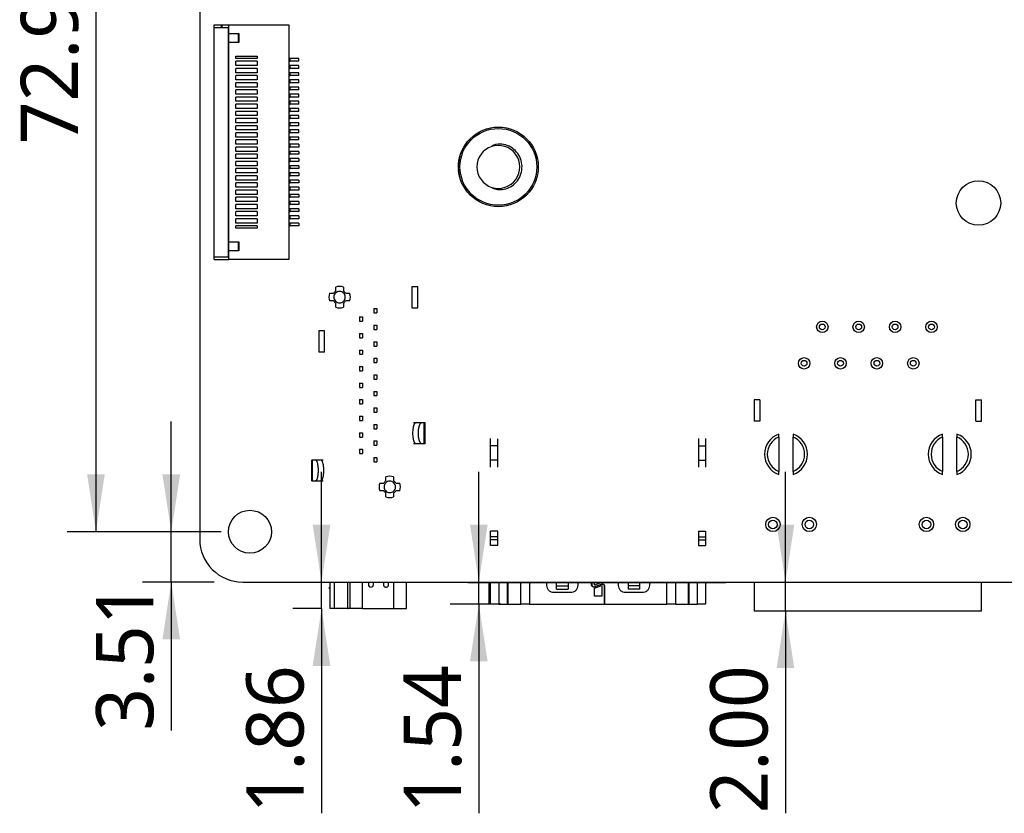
# Model space of a CAD drawing. Header units: millimetres. Extents: x 3 to 207, y 3 to 294.
# Tile 3 of 94: x 70 to 104, y 125 to 153. Entities that reach past the tile are written whole.
import ezdxf

# ---------------------------------------------------------------- set-up
doc = ezdxf.new("R2010")
doc.units = ezdxf.units.MM
doc.layers.add('几何体', color=7, linetype='Continuous')
doc.layers.add('尺寸', color=3, linetype='Continuous')
doc.styles.add('SLDTEXTSTYLE0', font='Microsoft YaHei.ttf')
doc.dimstyles.new('SLDDIMSTYLE1', dxfattribs={"dimtxt": 2, "dimasz": 3.5, "dimexe": 0, "dimexo": 0.0625, "dimgap": 0.5, "dimtad": 1, "dimlfac": 2, "dimrnd": 1e-09, "dimzin": 12, "dimdsep": 46, "dimtxsty": 'SLDTEXTSTYLE0', "dimsah": 1, "dimcen": 0.09, "dimadec": 0, "dimazin": 3, "dimtfac": 1, "dimtmove": 0, "dimatfit": 0, "dimfxl": 0, "dimfrac": 2, "dimtolj": 1, "dimtzin": 12, "dimarcsym": 0})
doc.dimstyles.new('SLDDIMSTYLE2', dxfattribs={"dimtxt": 2, "dimasz": 3.5, "dimexe": 0, "dimexo": 0.0625, "dimgap": 0.5, "dimtad": 1, "dimlfac": 2, "dimrnd": 1e-09, "dimzin": 4, "dimdsep": 46, "dimtxsty": 'SLDTEXTSTYLE0', "dimsah": 1, "dimcen": 0.09, "dimadec": 0, "dimazin": 1, "dimtfac": 1, "dimtmove": 0, "dimatfit": 0, "dimfxl": 0, "dimfrac": 2, "dimtolj": 1, "dimtzin": 12, "dimarcsym": 0})
doc.dimstyles.new('SLDDIMSTYLE3', dxfattribs={"dimtxt": 2, "dimasz": 3.5, "dimexe": 0, "dimexo": 0.0625, "dimgap": 0.5, "dimtad": 1, "dimlfac": 2, "dimrnd": 1e-09, "dimzin": 12, "dimdsep": 46, "dimtxsty": 'SLDTEXTSTYLE0', "dimsah": 1, "dimcen": 0.09, "dimadec": 0, "dimazin": 3, "dimtfac": 1, "dimtofl": 0, "dimtmove": 0, "dimatfit": 3, "dimfxl": 0, "dimfrac": 2, "dimtolj": 1, "dimtzin": 12, "dimarcsym": 0})

# ---------------------------------------------------------------- blocks, each defined once
blk = doc.blocks.new('_D_42')
at = {"layer": '尺寸', "transparency": 16777216}
for p, q in [((77.129, 171.473), (71.755, 171.473)), ((72.755, 171.473), (72.755, 134.981)), ((77.129, 134.981), (71.755, 134.981))]:
    blk.add_line(p, q, dxfattribs=at)
for points in [[(72.755, 171.473), (72.448, 169.473), (73.063, 169.473)], [(72.755, 134.981), (73.063, 136.981), (72.448, 136.981)]]:
    blk.add_solid(points, dxfattribs=at)
at = {"layer": '尺寸', "transparency": 16777216, "insert": (70.131, 148.512), "char_height": 2, "attachment_point": 1, "rotation": 90, "style": 'SLDTEXTSTYLE0'}
blk.add_mtext('72.98', dxfattribs=at)
blk = doc.blocks.new('_D_44')
at = {"layer": '尺寸', "transparency": 16777216}
for p, q in [((75.383, 134.981), (75.383, 138.827)), ((77.129, 134.981), (74.383, 134.981)), ((75.383, 133.227), (75.383, 134.981)), ((76.875, 133.227), (74.383, 133.227)), ((75.383, 133.227), (75.383, 128.04))]:
    blk.add_line(p, q, dxfattribs=at)
for points in [[(75.383, 134.981), (75.691, 136.981), (75.075, 136.981)], [(75.383, 133.227), (75.075, 131.227), (75.691, 131.227)]]:
    blk.add_solid(points, dxfattribs=at)
at = {"layer": '尺寸', "transparency": 16777216, "insert": (72.759, 128.04), "char_height": 2, "attachment_point": 1, "rotation": 90, "style": 'SLDTEXTSTYLE0'}
blk.add_mtext('3.51', dxfattribs=at)
blk = doc.blocks.new('_D_45')
at = {"layer": '尺寸', "transparency": 16777216}
for p, q in [((80.625, 133.227), (80.625, 137.073)), ((80.625, 132.298), (80.625, 133.227)), ((80.622, 132.298), (79.625, 132.298)), ((80.625, 132.298), (80.625, 125.153))]:
    blk.add_line(p, q, dxfattribs=at)
for points in [[(80.625, 133.227), (80.932, 135.227), (80.317, 135.227)], [(80.625, 132.298), (80.317, 130.298), (80.932, 130.298)]]:
    blk.add_solid(points, dxfattribs=at)
at = {"layer": '尺寸', "transparency": 16777216, "insert": (78, 125.153), "char_height": 2, "attachment_point": 1, "rotation": 90, "style": 'SLDTEXTSTYLE0'}
blk.add_mtext('1.86', dxfattribs=at)
blk = doc.blocks.new('_D_46')
at = {"layer": '尺寸', "transparency": 16777216}
for p, q in [((86.113, 133.227), (86.113, 137.073)), ((86.113, 132.457), (86.113, 133.227)), ((86.881, 132.457), (85.113, 132.457)), ((86.113, 132.457), (86.113, 125.153))]:
    blk.add_line(p, q, dxfattribs=at)
for points in [[(86.113, 133.227), (86.42, 135.227), (85.805, 135.227)], [(86.113, 132.457), (85.805, 130.457), (86.42, 130.457)]]:
    blk.add_solid(points, dxfattribs=at)
at = {"layer": '尺寸', "transparency": 16777216, "insert": (83.488, 125.153), "char_height": 2, "attachment_point": 1, "rotation": 90, "style": 'SLDTEXTSTYLE0'}
blk.add_mtext('1.54', dxfattribs=at)
blk = doc.blocks.new('_D_47')
at = {"layer": '尺寸', "transparency": 16777216}
for p, q in [((96.811, 133.227), (96.811, 137.073)), ((96.811, 132.227), (96.811, 133.227)), ((96.811, 132.227), (96.811, 125.153))]:
    blk.add_line(p, q, dxfattribs=at)
for points in [[(96.811, 133.227), (97.118, 135.227), (96.503, 135.227)], [(96.811, 132.227), (96.503, 130.227), (97.118, 130.227)]]:
    blk.add_solid(points, dxfattribs=at)
at = {"layer": '尺寸', "transparency": 16777216, "insert": (94.187, 125.153), "char_height": 2, "attachment_point": 1, "rotation": 90, "style": 'SLDTEXTSTYLE0'}
blk.add_mtext('2.00', dxfattribs=at)

msp = doc.modelspace()

# ---------------------------------------------------------------- linework, layer by layer
at = {"layer": '几何体'}
for p, q in [((76.3753, 171.7271), (76.3753, 134.7271)), ((76.8833, 152.6821), (77.1333, 152.6821)), ((76.8833, 152.5821), (76.8833, 152.6821)), ((76.8833, 152.5821), (77.3845, 152.5821)), ((76.8833, 144.5821), (76.8833, 152.5821)), ((77.1333, 152.5821), (77.1333, 152.6821)), ((77.1433, 152.6821), (77.1433, 152.5821)), ((77.1433, 152.6821), (77.3945, 152.6821)), ((77.3845, 144.5821), (77.3845, 152.5821)), ((77.3945, 152.6821), (79.4833, 152.6821)), ((77.3945, 152.3721), (77.3945, 152.6821)), ((79.4833, 152.6821), (79.4833, 144.4821)), ((77.3945, 152.3721), (77.7414, 152.3721)), ((77.3945, 152.3721), (77.3945, 152.3621)), ((77.7314, 152.3621), (77.3945, 152.3621)), ((77.3945, 152.0726), (77.3945, 152.3621)), ((77.7314, 152.0726), (77.7314, 152.3621)), ((77.7414, 152.3721), (77.7414, 152.0626)), ((77.3945, 152.0726), (77.7314, 152.0726)), ((77.3945, 152.0726), (77.3945, 152.0626)), ((77.7414, 152.0626), (77.3945, 152.0626)), ((77.3945, 145.1015), (77.3945, 152.0626)), ((77.6333, 151.5071), (77.6333, 151.5821)), ((77.6333, 151.5821), (78.3833, 151.5821)), ((78.3833, 151.5071), (77.6333, 151.5071)), ((78.3833, 151.5821), (78.3833, 151.5071)), ((79.5333, 151.5071), (79.4833, 151.5071)), ((79.5333, 151.4071), (79.5333, 151.5071)), ((79.8333, 151.5071), (79.5333, 151.5071)), ((79.8333, 151.4071), (79.8333, 151.5071)), ((77.6333, 151.2571), (77.6333, 151.4071)), ((78.3833, 151.4071), (77.6333, 151.4071)), ((78.3833, 151.2571), (77.6333, 151.2571)), ((77.6333, 151.0071), (77.6333, 151.1571)), ((78.3833, 151.1571), (77.6333, 151.1571)), ((78.3833, 151.4071), (78.3833, 151.2571)), ((78.3833, 151.1571), (78.3833, 151.0071)), ((79.4833, 151.4071), (79.5333, 151.4071)), ((79.5333, 151.2571), (79.4833, 151.2571)), ((79.4833, 151.1571), (79.5333, 151.1571)), ((79.8333, 151.4071), (79.5333, 151.4071)), ((79.5333, 151.1571), (79.5333, 151.2571)), ((79.8333, 151.2571), (79.5333, 151.2571)), ((79.8333, 151.1571), (79.5333, 151.1571)), ((79.8333, 151.1571), (79.8333, 151.2571)), ((78.3833, 151.0071), (77.6333, 151.0071)), ((77.6333, 150.7571), (77.6333, 150.9071)), ((78.3833, 150.9071), (77.6333, 150.9071)), ((78.3833, 150.9071), (78.3833, 150.7571)), ((79.5333, 151.0071), (79.4833, 151.0071)), ((79.4833, 150.9071), (79.5333, 150.9071)), ((79.5333, 150.9071), (79.5333, 151.0071)), ((79.8333, 151.0071), (79.5333, 151.0071)), ((79.8333, 150.9071), (79.5333, 150.9071)), ((79.8333, 150.9071), (79.8333, 151.0071)), ((78.3833, 150.7571), (77.6333, 150.7571)), ((77.6333, 150.5071), (77.6333, 150.6571)), ((78.3833, 150.6571), (77.6333, 150.6571)), ((78.3833, 150.5071), (77.6333, 150.5071)), ((78.3833, 150.6571), (78.3833, 150.5071)), ((79.5333, 150.7571), (79.4833, 150.7571)), ((79.4833, 150.6571), (79.5333, 150.6571)), ((79.5333, 150.5071), (79.4833, 150.5071)), ((79.5333, 150.6571), (79.5333, 150.7571)), ((79.8333, 150.7571), (79.5333, 150.7571)), ((79.8333, 150.6571), (79.5333, 150.6571)), ((79.5333, 150.4071), (79.5333, 150.5071)), ((79.8333, 150.5071), (79.5333, 150.5071)), ((79.8333, 150.6571), (79.8333, 150.7571)), ((79.8333, 150.4071), (79.8333, 150.5071)), ((77.6333, 150.2571), (77.6333, 150.4071)), ((78.3833, 150.4071), (77.6333, 150.4071)), ((78.3833, 150.2571), (77.6333, 150.2571)), ((77.6333, 150.0071), (77.6333, 150.1571)), ((78.3833, 150.1571), (77.6333, 150.1571)), ((78.3833, 150.4071), (78.3833, 150.2571)), ((78.3833, 150.1571), (78.3833, 150.0071)), ((79.4833, 150.4071), (79.5333, 150.4071)), ((79.5333, 150.2571), (79.4833, 150.2571)), ((79.4833, 150.1571), (79.5333, 150.1571)), ((79.8333, 150.4071), (79.5333, 150.4071)), ((79.5333, 150.1571), (79.5333, 150.2571)), ((79.8333, 150.2571), (79.5333, 150.2571)), ((79.8333, 150.1571), (79.5333, 150.1571)), ((79.8333, 150.1571), (79.8333, 150.2571)), ((78.3833, 150.0071), (77.6333, 150.0071)), ((77.6333, 149.7571), (77.6333, 149.9071)), ((78.3833, 149.9071), (77.6333, 149.9071)), ((78.3833, 149.9071), (78.3833, 149.7571)), ((79.5333, 150.0071), (79.4833, 150.0071)), ((79.4833, 149.9071), (79.5333, 149.9071)), ((79.5333, 149.9071), (79.5333, 150.0071)), ((79.8333, 150.0071), (79.5333, 150.0071)), ((79.8333, 149.9071), (79.5333, 149.9071)), ((79.8333, 149.9071), (79.8333, 150.0071)), ((78.3833, 149.7571), (77.6333, 149.7571)), ((77.6333, 149.5071), (77.6333, 149.6571)), ((78.3833, 149.6571), (77.6333, 149.6571)), ((78.3833, 149.5071), (77.6333, 149.5071)), ((78.3833, 149.6571), (78.3833, 149.5071)), ((79.5333, 149.7571), (79.4833, 149.7571)), ((79.4833, 149.6571), (79.5333, 149.6571)), ((79.5333, 149.5071), (79.4833, 149.5071)), ((79.5333, 149.6571), (79.5333, 149.7571)), ((79.8333, 149.7571), (79.5333, 149.7571)), ((79.8333, 149.6571), (79.5333, 149.6571)), ((79.5333, 149.4071), (79.5333, 149.5071)), ((79.8333, 149.5071), (79.5333, 149.5071)), ((79.8333, 149.6571), (79.8333, 149.7571)), ((79.8333, 149.4071), (79.8333, 149.5071)), ((77.6333, 149.2571), (77.6333, 149.4071)), ((78.3833, 149.4071), (77.6333, 149.4071)), ((78.3833, 149.2571), (77.6333, 149.2571)), ((77.6333, 149.0071), (77.6333, 149.1571)), ((78.3833, 149.1571), (77.6333, 149.1571)), ((78.3833, 149.4071), (78.3833, 149.2571)), ((78.3833, 149.1571), (78.3833, 149.0071)), ((79.4833, 149.4071), (79.5333, 149.4071)), ((79.5333, 149.2571), (79.4833, 149.2571)), ((79.4833, 149.1571), (79.5333, 149.1571)), ((79.8333, 149.4071), (79.5333, 149.4071)), ((79.5333, 149.1571), (79.5333, 149.2571)), ((79.8333, 149.2571), (79.5333, 149.2571)), ((79.8333, 149.1571), (79.5333, 149.1571)), ((79.8333, 149.1571), (79.8333, 149.2571)), ((78.3833, 149.0071), (77.6333, 149.0071)), ((77.6333, 148.7571), (77.6333, 148.9071)), ((78.3833, 148.9071), (77.6333, 148.9071)), ((78.3833, 148.7571), (77.6333, 148.7571)), ((78.3833, 148.9071), (78.3833, 148.7571)), ((79.5333, 149.0071), (79.4833, 149.0071)), ((79.4833, 148.9071), (79.5333, 148.9071)), ((79.5333, 148.7571), (79.4833, 148.7571)), ((79.5333, 148.9071), (79.5333, 149.0071)), ((79.8333, 149.0071), (79.5333, 149.0071)), ((79.8333, 148.9071), (79.5333, 148.9071)), ((79.5333, 148.6571), (79.5333, 148.7571)), ((79.8333, 148.7571), (79.5333, 148.7571)), ((79.8333, 148.9071), (79.8333, 149.0071)), ((79.8333, 148.6571), (79.8333, 148.7571)), ((77.6333, 148.5071), (77.6333, 148.6571)), ((78.3833, 148.6571), (77.6333, 148.6571)), ((78.3833, 148.5071), (77.6333, 148.5071)), ((77.6333, 148.2571), (77.6333, 148.4071)), ((78.3833, 148.4071), (77.6333, 148.4071)), ((78.3833, 148.6571), (78.3833, 148.5071)), ((78.3833, 148.4071), (78.3833, 148.2571)), ((79.4833, 148.6571), (79.5333, 148.6571)), ((79.5333, 148.5071), (79.4833, 148.5071)), ((79.4833, 148.4071), (79.5333, 148.4071)), ((79.8333, 148.6571), (79.5333, 148.6571)), ((79.5333, 148.4071), (79.5333, 148.5071)), ((79.8333, 148.5071), (79.5333, 148.5071)), ((79.8333, 148.4071), (79.5333, 148.4071)), ((79.8333, 148.5071), (79.8333, 148.4071)), ((78.3833, 148.2571), (77.6333, 148.2571)), ((77.6333, 148.0071), (77.6333, 148.1571)), ((78.3833, 148.1571), (77.6333, 148.1571)), ((78.3833, 148.1571), (78.3833, 148.0071)), ((79.5333, 148.2571), (79.4833, 148.2571)), ((79.4833, 148.1571), (79.5333, 148.1571)), ((79.5333, 148.1571), (79.5333, 148.2571)), ((79.8333, 148.2571), (79.5333, 148.2571)), ((79.8333, 148.1571), (79.5333, 148.1571)), ((79.8333, 148.2571), (79.8333, 148.1571)), ((85.4442, 148.0469), (85.4393, 148.0481)), ((85.4404, 148.0525), (85.4482, 148.0826)), ((85.4453, 148.0513), (85.4404, 148.0525)), ((85.453, 148.0813), (85.4482, 148.0826)), ((85.4512, 148.0935), (85.4598, 148.1234)), ((85.456, 148.0922), (85.4512, 148.0935)), ((85.4598, 148.1234), (85.4646, 148.1219)), ((78.3833, 148.0071), (77.6333, 148.0071)), ((77.6333, 147.7571), (77.6333, 147.9071)), ((78.3833, 147.9071), (77.6333, 147.9071)), ((78.3833, 147.7571), (77.6333, 147.7571)), ((78.3833, 147.9071), (78.3833, 147.7571)), ((79.5333, 148.0071), (79.4833, 148.0071)), ((79.4833, 147.9071), (79.5333, 147.9071)), ((79.5333, 147.7571), (79.4833, 147.7571)), ((79.5333, 147.9071), (79.5333, 148.0071)), ((79.8333, 148.0071), (79.5333, 148.0071)), ((79.8333, 147.9071), (79.5333, 147.9071)), ((79.5333, 147.6571), (79.5333, 147.7571)), ((79.8333, 147.7571), (79.5333, 147.7571)), ((79.8333, 148.0071), (79.8333, 147.9071)), ((79.8333, 147.7571), (79.8333, 147.6571)), ((85.405, 147.7099), (85.4, 147.7099)), ((85.4001, 147.6993), (85.4, 147.7099)), ((85.4052, 147.7456), (85.4002, 147.7457)), ((85.4052, 147.7432), (85.4002, 147.7433)), ((85.4052, 147.7423), (85.4002, 147.7424)), ((85.4055, 147.7574), (85.4005, 147.7575)), ((85.4017, 147.7875), (85.4027, 147.8068)), ((85.4067, 147.7873), (85.4017, 147.7875)), ((85.4077, 147.8065), (85.4027, 147.8068)), ((85.4082, 147.8134), (85.4032, 147.8137)), ((85.4082, 147.8133), (85.4032, 147.8137)), ((85.4086, 147.8199), (85.4037, 147.8203)), ((85.4039, 147.8231), (85.4076, 147.865)), ((85.4089, 147.8227), (85.4039, 147.8231)), ((85.4047, 147.8336), (85.4074, 147.8627)), ((85.4049, 147.8364), (85.4062, 147.8501)), ((85.4126, 147.8645), (85.4076, 147.865)), ((85.4128, 147.8663), (85.4078, 147.8668)), ((85.4131, 147.8691), (85.4081, 147.8696)), ((85.4095, 147.8822), (85.4125, 147.9053)), ((85.4145, 147.8816), (85.4095, 147.8822)), ((85.4099, 147.8847), (85.41, 147.886)), ((85.41, 147.8862), (85.4102, 147.8875)), ((85.4174, 147.9046), (85.4125, 147.9053)), ((85.4219, 147.935), (85.4169, 147.9358)), ((85.4238, 147.9472), (85.4189, 147.948)), ((85.4196, 147.9524), (85.4252, 147.983)), ((85.4246, 147.9516), (85.4196, 147.9524)), ((85.4221, 147.9662), (85.422, 147.9662)), ((85.4252, 147.983), (85.4274, 147.9941)), ((85.4301, 147.9821), (85.4252, 147.983)), ((85.4274, 147.9941), (85.4338, 148.0245)), ((85.4323, 147.9931), (85.4274, 147.9941)), ((85.4299, 148.006), (85.4298, 148.006)), ((85.4338, 148.0245), (85.4387, 148.0234)), ((85.4414, 148.035), (85.4365, 148.0361)), ((77.6333, 147.5071), (77.6333, 147.6571)), ((78.3833, 147.6571), (77.6333, 147.6571)), ((78.3833, 147.5071), (77.6333, 147.5071)), ((77.6333, 147.2571), (77.6333, 147.4071)), ((78.3833, 147.4071), (77.6333, 147.4071)), ((78.3833, 147.6571), (78.3833, 147.5071)), ((78.3833, 147.4071), (78.3833, 147.2571)), ((79.4833, 147.6571), (79.5333, 147.6571)), ((79.5333, 147.5071), (79.4833, 147.5071)), ((79.4833, 147.4071), (79.5333, 147.4071)), ((79.8333, 147.6571), (79.5333, 147.6571)), ((79.5333, 147.4071), (79.5333, 147.5071)), ((79.8333, 147.5071), (79.5333, 147.5071)), ((79.8333, 147.4071), (79.5333, 147.4071)), ((79.8333, 147.5071), (79.8333, 147.4071)), ((85.4051, 147.6994), (85.4001, 147.6993)), ((85.4077, 147.6328), (85.4027, 147.6325)), ((85.4124, 147.5758), (85.4074, 147.5753)), ((85.416, 147.5448), (85.411, 147.5441)), ((85.4157, 147.5102), (85.4131, 147.528)), ((85.428, 147.467), (85.4231, 147.4661)), ((85.4375, 147.398), (85.4423, 147.3991)), ((85.4436, 147.3732), (85.4375, 147.398)), ((85.4484, 147.3744), (85.4436, 147.3732)), ((85.4469, 147.3603), (85.4436, 147.3732)), ((85.4518, 147.3615), (85.4469, 147.3603)), ((78.3833, 147.2571), (77.6333, 147.2571)), ((77.6333, 147.0071), (77.6333, 147.1571)), ((78.3833, 147.1571), (77.6333, 147.1571)), ((78.3833, 147.1571), (78.3833, 147.0071)), ((79.5333, 147.2571), (79.4833, 147.2571)), ((79.4833, 147.1571), (79.5333, 147.1571)), ((79.5333, 147.1571), (79.5333, 147.2571)), ((79.8333, 147.2571), (79.5333, 147.2571)), ((79.8333, 147.1571), (79.5333, 147.1571)), ((79.8333, 147.2571), (79.8333, 147.1571)), ((85.4704, 147.2977), (85.4656, 147.2962)), ((85.4789, 147.2719), (85.4742, 147.2703)), ((78.3833, 147.0071), (77.6333, 147.0071)), ((77.6333, 146.7571), (77.6333, 146.9071)), ((78.3833, 146.9071), (77.6333, 146.9071)), ((78.3833, 146.7571), (77.6333, 146.7571)), ((78.3833, 146.9071), (78.3833, 146.7571)), ((79.5333, 147.0071), (79.4833, 147.0071)), ((79.4833, 146.9071), (79.5333, 146.9071)), ((79.5333, 146.7571), (79.4833, 146.7571)), ((79.5333, 146.9071), (79.5333, 147.0071)), ((79.8333, 147.0071), (79.5333, 147.0071)), ((79.8333, 146.9071), (79.5333, 146.9071)), ((79.5333, 146.6571), (79.5333, 146.7571)), ((79.8333, 146.7571), (79.5333, 146.7571)), ((79.8333, 147.0071), (79.8333, 146.9071)), ((79.8333, 146.7571), (79.8333, 146.6571)), ((77.6333, 146.5071), (77.6333, 146.6571)), ((78.3833, 146.6571), (77.6333, 146.6571)), ((78.3833, 146.5071), (77.6333, 146.5071)), ((77.6333, 146.2571), (77.6333, 146.4071)), ((78.3833, 146.4071), (77.6333, 146.4071)), ((78.3833, 146.6571), (78.3833, 146.5071)), ((78.3833, 146.4071), (78.3833, 146.2571)), ((79.4833, 146.6571), (79.5333, 146.6571)), ((79.5333, 146.5071), (79.4833, 146.5071)), ((79.4833, 146.4071), (79.5333, 146.4071)), ((79.8333, 146.6571), (79.5333, 146.6571)), ((79.5333, 146.4071), (79.5333, 146.5071)), ((79.8333, 146.5071), (79.5333, 146.5071)), ((79.8333, 146.4071), (79.5333, 146.4071)), ((79.8333, 146.5071), (79.8333, 146.4071)), ((78.3833, 146.2571), (77.6333, 146.2571)), ((77.6333, 146.0071), (77.6333, 146.1571)), ((78.3833, 146.1571), (77.6333, 146.1571)), ((78.3833, 146.0071), (77.6333, 146.0071)), ((78.3833, 146.1571), (78.3833, 146.0071)), ((79.5333, 146.2571), (79.4833, 146.2571)), ((79.4833, 146.1571), (79.5333, 146.1571)), ((79.5333, 146.0071), (79.4833, 146.0071)), ((79.5333, 146.1571), (79.5333, 146.2571)), ((79.8333, 146.2571), (79.5333, 146.2571)), ((79.8333, 146.1571), (79.5333, 146.1571)), ((79.5333, 145.9071), (79.5333, 146.0071)), ((79.8333, 146.0071), (79.5333, 146.0071)), ((79.8333, 146.2571), (79.8333, 146.1571)), ((79.8333, 146.0071), (79.8333, 145.9071)), ((77.6333, 145.7571), (77.6333, 145.9071)), ((78.3833, 145.9071), (77.6333, 145.9071)), ((78.3833, 145.7571), (77.6333, 145.7571)), ((77.6333, 145.5821), (77.6333, 145.6571)), ((78.3833, 145.6571), (77.6333, 145.6571)), ((78.3833, 145.9071), (78.3833, 145.7571)), ((78.3833, 145.6571), (78.3833, 145.5821)), ((79.4833, 145.9071), (79.5333, 145.9071)), ((79.5333, 145.7571), (79.4833, 145.7571)), ((79.4833, 145.6571), (79.5333, 145.6571)), ((79.8333, 145.9071), (79.5333, 145.9071)), ((79.5333, 145.6571), (79.5333, 145.7571)), ((79.8333, 145.7571), (79.5333, 145.7571)), ((79.8333, 145.6571), (79.5333, 145.6571)), ((79.8333, 145.7571), (79.8333, 145.6571)), ((78.3833, 145.5821), (77.6333, 145.5821)), ((77.3945, 145.1015), (77.7414, 145.1015)), ((77.3945, 145.1015), (77.3945, 145.0915)), ((77.7314, 145.0915), (77.3945, 145.0915)), ((77.3945, 144.8021), (77.3945, 145.0915)), ((77.7314, 144.8021), (77.7314, 145.0915)), ((77.7414, 145.1015), (77.7414, 144.7921)), ((77.3845, 144.6821), (77.3945, 144.6821)), ((77.3945, 144.8021), (77.7314, 144.8021)), ((77.3945, 144.8021), (77.3945, 144.7921)), ((77.7414, 144.7921), (77.3945, 144.7921)), ((77.3945, 144.4821), (77.3945, 144.7921)), ((76.8833, 144.5821), (77.3845, 144.5821)), ((76.8833, 144.4821), (76.8833, 144.5821)), ((76.8833, 144.4821), (77.3945, 144.4821)), ((79.4833, 144.4821), (77.3945, 144.4821)), ((80.9058, 143.3077), (81.0452, 143.3077)), ((81.1207, 143.3831), (81.1207, 143.5226)), ((81.3907, 143.5226), (81.3907, 143.3831)), ((81.4661, 143.3077), (81.6055, 143.3077)), ((83.7807, 143.5477), (83.9807, 143.5477)), ((83.7807, 143.5477), (83.7807, 142.7977)), ((83.9807, 142.7977), (83.9807, 143.5477)), ((81.0452, 143.0377), (80.9058, 143.0377)), ((81.1207, 142.8229), (81.1207, 142.9623)), ((81.3907, 142.9623), (81.3907, 142.8229)), ((81.6055, 143.0377), (81.4661, 143.0377)), ((82.4557, 142.77), (82.4557, 142.62)), ((82.4557, 142.77), (82.5557, 142.77)), ((82.4557, 142.62), (82.5557, 142.62)), ((82.5557, 142.77), (82.5557, 142.62)), ((83.7807, 142.7977), (83.9807, 142.7977)), ((81.9557, 142.4812), (82.0557, 142.4812)), ((81.9557, 142.4812), (81.9557, 142.3312)), ((81.9557, 142.3312), (82.0557, 142.3312)), ((82.0557, 142.4812), (82.0557, 142.3312)), ((80.7307, 141.9977), (80.5307, 141.9977)), ((80.5307, 141.9977), (80.5307, 141.2477)), ((80.7307, 141.2477), (80.7307, 141.9977)), ((81.9557, 141.9037), (82.0557, 141.9037)), ((81.9557, 141.9037), (81.9557, 141.7537)), ((82.0557, 141.9037), (82.0557, 141.7537)), ((82.4557, 142.1925), (82.5557, 142.1925)), ((82.4557, 142.1925), (82.4557, 142.0425)), ((82.4557, 142.0425), (82.5557, 142.0425)), ((82.5557, 142.1925), (82.5557, 142.0425)), ((81.9557, 141.7537), (82.0557, 141.7537)), ((82.4557, 141.615), (82.5557, 141.615)), ((82.4557, 141.615), (82.4557, 141.465)), ((82.5557, 141.615), (82.5557, 141.465)), ((80.7307, 141.2477), (80.5307, 141.2477)), ((81.9557, 141.3262), (81.9557, 141.1762)), ((81.9557, 141.3262), (82.0557, 141.3262)), ((82.0557, 141.3262), (82.0557, 141.1762)), ((82.4557, 141.465), (82.5557, 141.465)), ((81.9557, 141.1762), (82.0557, 141.1762)), ((82.4557, 141.0375), (82.5557, 141.0375)), ((82.4557, 141.0375), (82.4557, 140.8875)), ((82.4557, 140.8875), (82.5557, 140.8875)), ((82.5557, 141.0375), (82.5557, 140.8875)), ((81.9557, 140.7487), (82.0557, 140.7487)), ((81.9557, 140.7487), (81.9557, 140.5987)), ((81.9557, 140.5987), (82.0557, 140.5987)), ((82.0557, 140.7487), (82.0557, 140.5987)), ((81.9557, 140.1712), (82.0557, 140.1712)), ((81.9557, 140.1712), (81.9557, 140.0212)), ((82.0557, 140.1712), (82.0557, 140.0212)), ((82.4557, 140.46), (82.5557, 140.46)), ((82.4557, 140.46), (82.4557, 140.31)), ((82.4557, 140.31), (82.5557, 140.31)), ((82.5557, 140.46), (82.5557, 140.31)), ((81.9557, 140.0212), (82.0557, 140.0212)), ((82.4557, 139.8825), (82.5557, 139.8825)), ((82.4557, 139.8825), (82.4557, 139.7325)), ((82.5557, 139.8825), (82.5557, 139.7325)), ((81.9557, 139.5937), (81.9557, 139.4437)), ((81.9557, 139.5937), (82.0557, 139.5937)), ((82.0557, 139.5937), (82.0557, 139.4437)), ((82.4557, 139.7325), (82.5557, 139.7325)), ((95.9152, 139.5871), (95.7152, 139.5871)), ((95.7152, 139.5871), (95.7152, 138.8371)), ((95.9152, 139.5871), (95.9152, 138.8371)), ((103.4552, 139.5871), (103.6552, 139.5871)), ((103.4552, 138.8371), (103.4552, 139.5871)), ((103.6552, 138.8371), (103.6552, 139.5871)), ((81.9557, 139.4437), (82.0557, 139.4437)), ((82.4557, 139.305), (82.5557, 139.305)), ((82.4557, 139.305), (82.4557, 139.155)), ((82.4557, 139.155), (82.5557, 139.155)), ((82.5557, 139.305), (82.5557, 139.155)), ((81.9557, 139.0162), (82.0557, 139.0162)), ((81.9557, 139.0162), (81.9557, 138.8662)), ((81.9557, 138.8662), (82.0557, 138.8662)), ((82.0557, 139.0162), (82.0557, 138.8662)), ((83.831, 138.7977), (83.9266, 138.7977)), ((83.9266, 138.7977), (84.1175, 138.7977)), ((84.1175, 138.7977), (84.2075, 138.7977)), ((84.2075, 138.0477), (84.2075, 138.7977)), ((84.2075, 138.7977), (84.2257, 138.7977)), ((84.2257, 138.7977), (84.2257, 138.0477)), ((95.9152, 138.8371), (95.7152, 138.8371)), ((103.4552, 138.8371), (103.6552, 138.8371)), ((81.9557, 138.4387), (82.0557, 138.4387)), ((81.9557, 138.4387), (81.9557, 138.2887)), ((82.0557, 138.4387), (82.0557, 138.2887)), ((82.4557, 138.7275), (82.5557, 138.7275)), ((82.4557, 138.7275), (82.4557, 138.5775)), ((82.4557, 138.5775), (82.5557, 138.5775)), ((82.5557, 138.7275), (82.5557, 138.5775)), ((81.9557, 138.2887), (82.0557, 138.2887)), ((82.4557, 138.15), (82.5557, 138.15)), ((82.4557, 138.15), (82.4557, 138)), ((82.5557, 138.15), (82.5557, 138)), ((86.7753, 137.9821), (86.7753, 138.2303)), ((96.5777, 138.2871), (96.5777, 138.3942)), ((96.5777, 138.2871), (96.5777, 137.0871)), ((97.0777, 138.3942), (97.0777, 138.2871)), ((97.0777, 137.0871), (97.0777, 138.2871)), ((102.2927, 138.2871), (102.2927, 138.3942)), ((102.2927, 138.2871), (102.2927, 137.0871)), ((102.7927, 138.3942), (102.7927, 138.2871)), ((102.7927, 137.0871), (102.7927, 138.2871)), ((81.9557, 137.8612), (81.9557, 137.7112)), ((81.9557, 137.8612), (82.0557, 137.8612)), ((82.0557, 137.8612), (82.0557, 137.7112)), ((82.4557, 138), (82.5557, 138)), ((83.9266, 138.0477), (83.831, 138.0477)), ((84.1175, 138.0477), (83.9266, 138.0477)), ((84.2075, 138.0477), (84.1175, 138.0477)), ((84.2257, 138.0477), (84.2075, 138.0477)), ((86.7753, 137.9821), (86.5253, 137.9821)), ((86.5253, 137.4821), (86.5253, 137.9821)), ((86.7753, 137.4821), (86.7753, 137.9821)), ((93.7753, 137.9821), (94.0253, 137.9821)), ((93.7753, 137.9821), (93.7753, 137.4821)), ((94.0253, 137.9821), (94.0253, 137.4821)), ((80.2857, 136.7477), (80.2857, 137.4977)), ((80.3039, 137.4977), (80.3039, 136.7477)), ((80.3039, 137.4977), (80.3938, 137.4977)), ((80.3938, 137.4977), (80.5847, 137.4977)), ((81.9557, 137.7112), (82.0557, 137.7112)), ((82.4557, 137.5725), (82.4557, 137.4225)), ((82.4557, 137.5725), (82.5557, 137.5725)), ((82.4557, 137.4225), (82.5557, 137.4225)), ((82.5557, 137.5725), (82.5557, 137.4225)), ((86.7753, 137.4821), (86.5253, 137.4821)), ((86.7753, 137.2339), (86.7753, 137.4821)), ((93.7753, 137.4821), (94.0253, 137.4821)), ((96.5777, 136.98), (96.5777, 137.0871)), ((97.0777, 137.0871), (97.0777, 136.98)), ((102.2927, 136.98), (102.2927, 137.0871)), ((102.7927, 137.0871), (102.7927, 136.98)), ((80.3938, 136.7477), (80.3039, 136.7477)), ((80.5847, 136.7477), (80.3938, 136.7477)), ((82.8707, 136.7581), (82.8707, 136.8976)), ((83.1407, 136.8976), (83.1407, 136.7581)), ((82.6558, 136.6827), (82.7952, 136.6827)), ((82.7952, 136.4127), (82.6558, 136.4127)), ((83.2161, 136.6827), (83.3555, 136.6827)), ((83.3555, 136.4127), (83.2161, 136.4127)), ((82.8707, 136.1979), (82.8707, 136.3373)), ((83.1407, 136.3373), (83.1407, 136.1979)), ((86.7753, 135.0021), (86.5253, 135.0021)), ((86.7753, 134.8021), (86.7753, 135.0021)), ((93.7753, 135.0021), (94.0253, 135.0021)), ((86.7753, 134.8021), (86.5253, 134.8021)), ((86.5253, 134.7021), (86.5253, 134.8021)), ((86.7753, 134.7021), (86.5253, 134.7021)), ((86.7753, 134.7021), (86.7753, 134.8021)), ((86.7753, 134.5021), (86.7753, 134.7021)), ((93.7753, 134.8021), (94.0253, 134.8021)), ((93.7753, 134.8021), (93.7753, 134.7021)), ((93.7753, 134.7021), (94.0253, 134.7021)), ((94.0253, 134.8021), (94.0253, 134.7021)), ((86.7753, 134.5021), (86.5253, 134.5021)), ((93.7753, 134.5021), (94.0253, 134.5021)), ((77.8753, 133.2271), (137.3753, 133.2271)), ((80.8901, 133.0097), (80.9182, 133.0538)), ((80.9182, 132.9918), (80.8901, 133.0097)), ((80.9182, 133.2271), (80.9182, 132.2977)), ((81.0641, 133.2271), (81.0641, 132.2977)), ((81.5337, 133.2271), (81.5337, 132.2977)), ((81.5476, 132.2977), (81.5476, 133.2271)), ((81.6223, 132.2977), (81.6223, 133.2271)), ((82.0514, 132.2977), (82.0514, 133.2271)), ((82.2607, 133.2271), (82.2607, 133.1352)), ((82.4357, 133.1352), (82.4357, 133.2271)), ((82.7857, 133.2271), (82.7857, 133.1352)), ((82.9607, 133.1352), (82.9607, 133.2271)), ((83.1432, 132.2977), (83.1432, 133.2271)), ((83.5932, 132.2977), (83.5932, 133.2271)), ((85.7253, 133.2271), (85.7253, 133.2071)), ((85.7253, 133.2071), (94.7253, 133.2071)), ((86.4753, 132.4571), (86.4753, 133.2071)), ((86.5253, 132.4571), (86.5253, 133.2071)), ((86.8076, 133.2071), (86.8076, 132.4571)), ((87.115, 132.4571), (87.115, 133.2071)), ((87.1264, 133.2071), (87.1264, 132.4571)), ((87.5803, 132.4571), (87.5803, 133.2071)), ((87.8806, 133.2071), (87.8806, 132.4571)), ((88.4878, 133.1071), (88.4878, 133.2071)), ((88.8253, 133.0952), (88.8253, 133.2071)), ((88.8253, 133.0952), (89.2253, 133.0952)), ((88.8253, 132.9821), (88.8253, 133.0952)), ((88.8253, 132.9821), (89.2253, 132.9821)), ((89.2253, 133.2071), (89.2253, 133.0952)), ((89.2253, 133.0952), (89.2253, 132.9821)), ((89.5628, 133.2071), (89.5628, 133.1071)), ((90.0453, 133.1321), (90.0453, 133.2071)), ((90.0503, 133.2071), (90.0503, 133.1321)), ((90.3895, 133.2071), (90.1503, 133.1196)), ((90.1503, 133.1196), (90.1503, 133.2071)), ((90.1503, 133.0156), (90.4003, 133.1071)), ((90.1503, 132.7321), (90.1503, 133.0156)), ((90.151, 133.0616), (90.3995, 133.1525)), ((90.4012, 133.1478), (90.1527, 133.0569)), ((90.3995, 133.1525), (90.4253, 133.1571)), ((90.4003, 133.1071), (90.4003, 132.7321)), ((90.4253, 133.1521), (90.4012, 133.1478)), ((90.4953, 132.4571), (90.4953, 133.0821)), ((90.5003, 133.0821), (90.5003, 132.4571)), ((90.9878, 133.1071), (90.9878, 133.2071)), ((91.3253, 133.2071), (91.3253, 133.0952)), ((91.7253, 133.0952), (91.3253, 133.0952)), ((91.3253, 133.0952), (91.3253, 132.9821)), ((91.7253, 132.9821), (91.3253, 132.9821)), ((91.7253, 133.0952), (91.7253, 133.2071)), ((91.7253, 132.9821), (91.7253, 133.0952)), ((92.0628, 133.2071), (92.0628, 133.1071)), ((92.6699, 132.4571), (92.6699, 133.2071)), ((92.9702, 133.2071), (92.9702, 132.4571)), ((93.4241, 132.4571), (93.4241, 133.2071)), ((93.4355, 133.2071), (93.4355, 132.4571)), ((93.7429, 132.4571), (93.7429, 133.2071)), ((94.0253, 133.2071), (94.0253, 132.4571)), ((94.7253, 133.2271), (94.7253, 133.2071)), ((95.7152, 133.2271), (95.7152, 132.2271)), ((103.6552, 132.2271), (103.6552, 133.2271)), ((89.3128, 132.8571), (88.7378, 132.8571)), ((90.4003, 132.7321), (90.1503, 132.7321)), ((91.8128, 132.8571), (91.2378, 132.8571)), ((81.0641, 132.2977), (80.9182, 132.2977)), ((81.5337, 132.2977), (81.0641, 132.2977)), ((81.6223, 132.2977), (81.5476, 132.2977)), ((82.0514, 132.2977), (81.6223, 132.2977)), ((82.0514, 132.2977), (83.1432, 132.2977)), ((83.1432, 132.2977), (83.5932, 132.2977)), ((86.8076, 132.4571), (87.115, 132.4571)), ((87.1264, 132.4571), (87.5803, 132.4571)), ((87.8806, 132.4571), (90.4953, 132.4571)), ((90.5003, 132.4571), (90.4953, 132.4571)), ((90.5003, 132.4571), (92.6699, 132.4571)), ((92.9702, 132.4571), (93.4241, 132.4571)), ((93.4355, 132.4571), (93.7429, 132.4571)), ((95.7152, 132.2271), (103.6552, 132.2271))]:
    msp.add_line(p, q, dxfattribs=at)
at = {"layer": '几何体', "flags": 128}
for points in [[(83.9266, 138.0477), (83.8838, 138.0763), (83.8475, 138.1576), (83.8233, 138.2792), (83.8148, 138.4227), (83.8233, 138.5662), (83.8475, 138.6879), (83.8838, 138.7692), (83.9266, 138.7977)], [(84.1175, 138.0477), (84.0747, 138.0763), (84.0384, 138.1576), (84.0142, 138.2792), (84.0057, 138.4227), (84.0142, 138.5662), (84.0384, 138.6879), (84.0747, 138.7692), (84.1175, 138.7977)]]:
    msp.add_lwpolyline(points, dxfattribs=at)
at = {"layer": '几何体'}
for centre, radius in [((86.795, 147.7191), 1.39), ((86.795, 147.7191), 1.34), ((103.5441, 146.4577), 0.775), ((98.0952, 142.1321), 0.2), ((98.0952, 142.1321), 0.1), ((99.3652, 142.1321), 0.2), ((99.3652, 142.1321), 0.1), ((100.6352, 142.1321), 0.2), ((100.6352, 142.1321), 0.1), ((101.9052, 142.1321), 0.2), ((101.9052, 142.1321), 0.1), ((97.4602, 140.8621), 0.2), ((97.4602, 140.8621), 0.1), ((98.7302, 140.8621), 0.2), ((98.7302, 140.8621), 0.1), ((100.0002, 140.8621), 0.2), ((100.0002, 140.8621), 0.1), ((101.2702, 140.8621), 0.2), ((101.2702, 140.8621), 0.1), ((78.1293, 134.9811), 0.75), ((96.3727, 135.2371), 0.25), ((96.3727, 135.2371), 0.15), ((97.6427, 135.2371), 0.25), ((97.6427, 135.2371), 0.15), ((101.7277, 135.2371), 0.25), ((101.7277, 135.2371), 0.15), ((102.9977, 135.2371), 0.25), ((102.9977, 135.2371), 0.15)]:
    msp.add_circle(centre, radius, dxfattribs=at)
for centre, radius, start, end in [((86.795, 147.7191), 0.75, 107.60938, 252.39062), ((86.7964, 147.7175), 0.7489, 252.25268, 108.92463), ((86.795, 147.7191), 1.395, 164.43198, 164.89485), ((86.795, 147.7191), 1.395, 179.0434, 180.37888), ((86.795, 147.7191), 1.395, 173.80691, 174.27664), ((86.795, 147.7191), 1.395, 171.9777, 172.41314), ((86.795, 147.7191), 1.395, 169.7979, 171.52511), ((86.795, 147.7191), 1.395, 168.13155, 169.08816), ((81.2557, 143.1727), 0.375, 158.8998, 201.1002), ((81.2557, 143.1727), 0.25, 122.68364, 147.31636), ((81.2557, 143.1727), 0.375, 68.8998, 111.1002), ((81.2557, 143.1727), 0.25, 32.68364, 57.31636), ((81.2557, 143.1727), 0.375, 338.8998, 21.1002), ((81.2557, 143.1727), 0.25, 212.68364, 237.31636), ((81.2557, 143.1727), 0.25, 302.68364, 327.31636), ((81.2557, 143.1727), 0.375, 248.8998, 291.1002), ((96.8277, 137.6871), 0.75, 109.47122, 250.52878), ((96.8277, 137.6871), 0.65, 112.61986, 247.38014), ((96.8277, 137.6871), 0.75, 289.47122, 70.52878), ((96.8277, 137.6871), 0.65, 292.61986, 67.38014), ((102.5427, 137.6871), 0.75, 109.47122, 250.52878), ((102.5427, 137.6871), 0.65, 112.61986, 247.38014), ((102.5427, 137.6871), 0.75, 289.47122, 70.52878), ((102.5427, 137.6871), 0.65, 292.61986, 67.38014), ((83.0057, 136.5477), 0.25, 122.68364, 147.31636), ((83.0057, 136.5477), 0.375, 68.8998, 111.1002), ((83.0057, 136.5477), 0.25, 32.68364, 57.31636), ((83.0057, 136.5477), 0.375, 158.8998, 201.1002), ((83.0057, 136.5477), 0.25, 212.68364, 237.31636), ((83.0057, 136.5477), 0.25, 302.68364, 327.31636), ((83.0057, 136.5477), 0.375, 338.8998, 21.1002), ((83.0057, 136.5477), 0.375, 248.8998, 291.1002), ((77.8753, 134.7271), 1.5, 180, 270), ((82.3482, 133.1352), 0.0875, 180, 0)]:
    msp.add_arc(centre, radius, start, end, dxfattribs=at)
for points, knots in [([(86.5681, 147.0043), (86.568, 147.0037), (86.5678, 147.0025), (86.5685, 147.0001), (86.572, 146.9949), (86.5921, 146.9793), (86.6704, 146.9447), (86.8311, 146.9146), (87.0558, 146.9419), (87.2829, 147.0499), (87.4719, 147.2295), (87.596, 147.4689), (87.6349, 147.7393), (87.5827, 148.0087), (87.4437, 148.2453), (87.2347, 148.4215), (86.9833, 148.5162), (86.7858, 148.5172), (86.6734, 148.4899), (86.6366, 148.4776), (86.6123, 148.4674), (86.5961, 148.4593), (86.5854, 148.4531), (86.5784, 148.4482), (86.5734, 148.4441), (86.5702, 148.4408), (86.5684, 148.4378), (86.5678, 148.4357), (86.568, 148.4344), (86.5681, 148.434)], [0, 0, 0, 0, 0.0005161, 0.0011749, 0.0024052, 0.0066469, 0.0259532, 0.0863475, 0.1654982, 0.2452534, 0.3304666, 0.4182262, 0.5062979, 0.5951137, 0.6838335, 0.7718542, 0.8597122, 0.9438444, 0.9616517, 0.9737498, 0.9820139, 0.9876738, 0.9915589, 0.9942359, 0.9960929, 0.9979561, 0.9987411, 0.9995343, 1, 1, 1, 1]), ([(85.4365, 148.0361), (85.437, 148.0385), (85.4381, 148.0432), (85.4392, 148.0474), (85.4393, 148.0479), (85.4393, 148.0481)], [0, 0, 0, 0, 0.3177352, 0.6375319, 1, 1, 1, 1]), ([(85.4002, 147.7457), (85.4002, 147.7462), (85.4003, 147.7472), (85.4004, 147.7542), (85.4005, 147.7575)], [0, 0, 0, 0, 0.5202224, 1, 1, 1, 1]), ([(85.4005, 147.7575), (85.4006, 147.7618), (85.4009, 147.7706), (85.4014, 147.7818), (85.4017, 147.7875)], [0, 0, 0, 0, 0.4895874, 1, 1, 1, 1]), ([(85.4005, 147.7587), (85.4006, 147.7618), (85.4008, 147.7681), (85.4011, 147.7752), (85.4013, 147.7788)], [0, 0, 0, 0, 0.4835637, 1, 1, 1, 1]), ([(85.4005, 147.7568), (85.4005, 147.7571), (85.4005, 147.7578), (85.4007, 147.7626), (85.4007, 147.7648)], [0, 0, 0, 0, 0.52759127, 1, 1, 1, 1]), ([(85.4007, 147.7648), (85.4008, 147.7678), (85.401, 147.7739), (85.4014, 147.7818), (85.4016, 147.7858)], [0, 0, 0, 0, 0.4879611, 1, 1, 1, 1]), ([(85.4013, 147.7788), (85.4014, 147.782), (85.4016, 147.7866), (85.4019, 147.7918), (85.402, 147.7948), (85.4022, 147.797), (85.4023, 147.7993), (85.4023, 147.7996), (85.4023, 147.7999)], [0, 0, 0, 0, 0.275587, 0.3901855, 0.4959422, 0.6009236, 0.7171121, 1, 1, 1, 1]), ([(85.4016, 147.7858), (85.4018, 147.7895), (85.4021, 147.7969), (85.4025, 147.8036), (85.4027, 147.8068)], [0, 0, 0, 0, 0.5132607, 1, 1, 1, 1]), ([(85.4032, 147.8137), (85.4032, 147.8139), (85.4032, 147.8141), (85.4033, 147.8155), (85.4035, 147.8175), (85.4036, 147.8193), (85.4037, 147.8203)], [0, 0, 0, 0, 0.2490927, 0.4908684, 0.7373724, 1, 1, 1, 1]), ([(85.4044, 147.8305), (85.4046, 147.8321), (85.4048, 147.8351), (85.4051, 147.8385), (85.4053, 147.8404), (85.4054, 147.8415), (85.4054, 147.8422), (85.4054, 147.8424), (85.4055, 147.8425)], [0, 0, 0, 0, 0.3135448, 0.5627248, 0.6721299, 0.7776882, 0.8851553, 1, 1, 1, 1]), ([(85.4061, 147.8495), (85.4062, 147.8505), (85.4064, 147.8524), (85.4064, 147.8527), (85.4064, 147.8529)], [0, 0, 0, 0, 0.4842358, 1, 1, 1, 1]), ([(85.4102, 147.8875), (85.4103, 147.8886), (85.4107, 147.8918), (85.4114, 147.8971), (85.4119, 147.9012), (85.4122, 147.9033)], [0, 0, 0, 0, 0.2147802, 0.60738964, 1, 1, 1, 1]), ([(85.4125, 147.9053), (85.4133, 147.911), (85.4148, 147.9222), (85.4162, 147.9314), (85.4169, 147.9358)], [0, 0, 0, 0, 0.5163952, 1, 1, 1, 1]), ([(85.4169, 147.9358), (85.4172, 147.9376), (85.4178, 147.9412), (85.4186, 147.9465), (85.4188, 147.9474), (85.4189, 147.948)], [0, 0, 0, 0, 0.2463074, 0.4882184, 1, 1, 1, 1]), ([(85.4298, 148.006), (85.4305, 148.0093), (85.4323, 148.0179), (85.4347, 148.0284), (85.4361, 148.0344), (85.4365, 148.0361)], [0, 0, 0, 0, 0.3078704, 0.7916174, 1, 1, 1, 1]), ([(85.4074, 147.5753), (85.4066, 147.5832), (85.4051, 147.5989), (85.4037, 147.617), (85.4028, 147.6297), (85.4027, 147.6316), (85.4027, 147.6325)], [0, 0, 0, 0, 0.2535938, 0.5020127, 0.7498712, 1, 1, 1, 1]), ([(85.4097, 147.5551), (85.409, 147.5607), (85.4077, 147.5719), (85.4064, 147.5854), (85.4055, 147.5948), (85.4054, 147.596), (85.4054, 147.5967)], [0, 0, 0, 0, 0.254986, 0.5002681, 0.7444858, 1, 1, 1, 1]), ([(85.411, 147.5441), (85.4102, 147.5508), (85.4086, 147.5638), (85.4078, 147.5715), (85.4074, 147.5753)], [0, 0, 0, 0, 0.509835, 1, 1, 1, 1]), ([(85.4231, 147.4661), (85.4206, 147.4803), (85.4156, 147.5089), (85.4126, 147.5323), (85.411, 147.5441)], [0, 0, 0, 0, 0.494312, 1, 1, 1, 1]), ([(85.4161, 147.5079), (85.416, 147.5082), (85.4159, 147.5087), (85.4156, 147.5108), (85.4153, 147.5129), (85.4149, 147.5154), (85.4143, 147.5196), (85.4138, 147.5232), (85.4135, 147.5257)], [0, 0, 0, 0, 0.26871058, 0.38695728, 0.49999172, 0.61302737, 0.73127752, 1, 1, 1, 1]), ([(85.4375, 147.398), (85.435, 147.4085), (85.4302, 147.4294), (85.4255, 147.4539), (85.4231, 147.4661)], [0, 0, 0, 0, 0.5027349, 1, 1, 1, 1]), ([(85.4529, 147.3384), (85.4522, 147.3409), (85.4508, 147.3459), (85.4474, 147.3586), (85.4433, 147.3739), (85.4405, 147.3854), (85.4391, 147.3912)], [0, 0, 0, 0, 0.2535185, 0.4998938, 0.7467755, 1, 1, 1, 1]), ([(85.4656, 147.2962), (85.4627, 147.3055), (85.4569, 147.3241), (85.4502, 147.3482), (85.4469, 147.3603)], [0, 0, 0, 0, 0.5012535, 1, 1, 1, 1]), ([(85.4629, 147.305), (85.4627, 147.3055), (85.4624, 147.3065), (85.4602, 147.3136), (85.457, 147.3242), (85.4543, 147.3336), (85.4529, 147.3384)], [0, 0, 0, 0, 0.2535283, 0.4980248, 0.743514, 1, 1, 1, 1]), ([(85.4742, 147.2703), (85.4738, 147.2715), (85.4729, 147.2738), (85.4681, 147.2887), (85.4656, 147.2962)], [0, 0, 0, 0, 0.5012332, 1, 1, 1, 1]), ([(80.5644, 137.4977), (80.5892, 137.4977), (80.6352, 137.4977), (80.6653, 137.4977), (80.6792, 137.4977)], [0, 0, 0, 0, 0.5392492, 1, 1, 1, 1]), ([(80.6792, 136.7477), (80.6653, 136.7477), (80.6352, 136.7477), (80.5892, 136.7477), (80.5644, 136.7477)], [0, 0, 0, 0, 0.4607508, 1, 1, 1, 1]), ([(82.7857, 133.1352), (82.7866, 133.1254), (82.7886, 133.1057), (82.8037, 133.0795), (82.8259, 133.0596), (82.8536, 133.0482), (82.8835, 133.0467), (82.9122, 133.0551), (82.9366, 133.0725), (82.9537, 133.097), (82.9601, 133.1193), (82.9606, 133.1322), (82.9607, 133.1352)], [0, 0, 0, 0, 0.1073725, 0.2147449, 0.3221174, 0.4294898, 0.5368623, 0.6442347, 0.7516072, 0.8589796, 0.9663521, 1, 1, 1, 1])]:
    msp.add_open_spline(points, degree=3, knots=knots, dxfattribs=at)
for points in [[(81.2557, 143.3727), (81.2295, 143.3697), (81.1771, 143.3637), (81.1106, 143.3175), (81.0661, 143.2514), (81.0505, 143.1727), (81.0661, 143.0941), (81.1106, 143.028), (81.1771, 142.9818), (81.2295, 142.9757), (81.2557, 142.9727)], [(81.4557, 143.1727), (81.4527, 143.1989), (81.4466, 143.2514), (81.4004, 143.3175), (81.3343, 143.3637), (81.2819, 143.3697), (81.2557, 143.3727)], [(81.2557, 142.9727), (81.2819, 142.9757), (81.3343, 142.9818), (81.4004, 143.028), (81.4466, 143.0941), (81.4527, 143.1465), (81.4557, 143.1727)], [(86.5253, 137.9821), (86.5253, 138.0148), (86.5253, 138.0804), (86.5253, 138.163), (86.5253, 138.2208), (86.5253, 138.2283), (86.5253, 138.2321)], [(93.7753, 138.2321), (93.7753, 138.2283), (93.7753, 138.2208), (93.7753, 138.163), (93.7753, 138.0804), (93.7753, 138.0148), (93.7753, 137.9821)], [(94.0253, 138.2321), (94.0253, 138.2283), (94.0253, 138.2208), (94.0253, 138.163), (94.0253, 138.0804), (94.0253, 138.0148), (94.0253, 137.9821)], [(80.3938, 137.4977), (80.4084, 137.4921), (80.4377, 137.4808), (80.475, 137.3941), (80.4998, 137.2701), (80.5086, 137.1227), (80.4998, 136.9753), (80.475, 136.8514), (80.4377, 136.7646), (80.4084, 136.7534), (80.3938, 136.7477)], [(80.5847, 137.4977), (80.5993, 137.4921), (80.6286, 137.4808), (80.6659, 137.3941), (80.6907, 137.2701), (80.6995, 137.1227), (80.6907, 136.9753), (80.6659, 136.8514), (80.6286, 136.7646), (80.5993, 136.7534), (80.5847, 136.7477)], [(86.5253, 137.2321), (86.5253, 137.2358), (86.5253, 137.2434), (86.5253, 137.3012), (86.5253, 137.3838), (86.5253, 137.4493), (86.5253, 137.4821)], [(93.7753, 137.4821), (93.7753, 137.4493), (93.7753, 137.3838), (93.7753, 137.3012), (93.7753, 137.2434), (93.7753, 137.2358), (93.7753, 137.2321)], [(94.0253, 137.4821), (94.0253, 137.4493), (94.0253, 137.3838), (94.0253, 137.3012), (94.0253, 137.2434), (94.0253, 137.2358), (94.0253, 137.2321)], [(83.0057, 136.7477), (82.9795, 136.7447), (82.927, 136.7387), (82.8609, 136.6925), (82.8147, 136.6264), (82.8087, 136.5739), (82.8057, 136.5477)], [(83.0057, 136.3477), (83.0318, 136.3507), (83.0842, 136.3568), (83.1508, 136.403), (83.1953, 136.4691), (83.2109, 136.5477), (83.1953, 136.6264), (83.1508, 136.6925), (83.0842, 136.7387), (83.0318, 136.7447), (83.0057, 136.7477)], [(82.8057, 136.5477), (82.8087, 136.5215), (82.8147, 136.4691), (82.8609, 136.403), (82.927, 136.3568), (82.9795, 136.3507), (83.0057, 136.3477)], [(86.5253, 134.8021), (86.5253, 134.8283), (86.5253, 134.8807), (86.5253, 134.9468), (86.5253, 134.9931), (86.5253, 134.9991), (86.5253, 135.0021)], [(93.7753, 135.0021), (93.7753, 134.9991), (93.7753, 134.9931), (93.7753, 134.9468), (93.7753, 134.8807), (93.7753, 134.8283), (93.7753, 134.8021)], [(94.0253, 135.0021), (94.0253, 134.9991), (94.0253, 134.9931), (94.0253, 134.9468), (94.0253, 134.8807), (94.0253, 134.8283), (94.0253, 134.8021)], [(86.5253, 134.5021), (86.5253, 134.5051), (86.5253, 134.5111), (86.5253, 134.5573), (86.5253, 134.6235), (86.5253, 134.6759), (86.5253, 134.7021)], [(93.7753, 134.7021), (93.7753, 134.6759), (93.7753, 134.6235), (93.7753, 134.5573), (93.7753, 134.5111), (93.7753, 134.5051), (93.7753, 134.5021)], [(94.0253, 134.7021), (94.0253, 134.6759), (94.0253, 134.6235), (94.0253, 134.5573), (94.0253, 134.5111), (94.0253, 134.5051), (94.0253, 134.5021)], [(88.7378, 132.8571), (88.705, 132.8608), (88.6395, 132.8684), (88.5568, 132.9262), (88.499, 133.0088), (88.4915, 133.0743), (88.4878, 133.1071)], [(89.5628, 133.1071), (89.559, 133.0743), (89.5515, 133.0088), (89.4937, 132.9262), (89.411, 132.8684), (89.3455, 132.8608), (89.3128, 132.8571)], [(90.1527, 133.0569), (90.1466, 133.0552), (90.1342, 133.0516), (90.1148, 133.052), (90.0961, 133.0568), (90.079, 133.0659), (90.0645, 133.0788), (90.0537, 133.0948), (90.0466, 133.1129), (90.0457, 133.1257), (90.0453, 133.1321)], [(90.0503, 133.1321), (90.0507, 133.1261), (90.0515, 133.1141), (90.0581, 133.0971), (90.0683, 133.0821), (90.0819, 133.07), (90.0979, 133.0615), (90.1154, 133.057), (90.1337, 133.0566), (90.1452, 133.06), (90.151, 133.0616)], [(90.4253, 133.1571), (90.4351, 133.156), (90.4547, 133.1537), (90.4795, 133.1364), (90.4969, 133.1116), (90.4991, 133.0919), (90.5003, 133.0821)], [(90.4953, 133.0821), (90.4942, 133.0913), (90.4921, 133.1096), (90.4759, 133.1327), (90.4528, 133.1489), (90.4344, 133.151), (90.4253, 133.1521)], [(91.2378, 132.8571), (91.205, 132.8608), (91.1395, 132.8684), (91.0568, 132.9262), (90.999, 133.0088), (90.9915, 133.0743), (90.9878, 133.1071)], [(92.0628, 133.1071), (92.059, 133.0743), (92.0515, 133.0088), (91.9937, 132.9262), (91.911, 132.8684), (91.8455, 132.8608), (91.8128, 132.8571)], [(81.5337, 132.2977), (81.5367, 132.2977), (81.5428, 132.2977), (81.546, 132.2977), (81.5476, 132.2977)], [(86.8076, 132.4571), (86.7682, 132.4571), (86.6894, 132.4571), (86.5987, 132.4571), (86.537, 132.4571), (86.5292, 132.4571), (86.5253, 132.4571)], [(87.115, 132.4571), (87.1171, 132.4571), (87.1215, 132.4571), (87.1247, 132.4571), (87.1264, 132.4571)], [(87.8806, 132.4571), (87.8522, 132.4571), (87.7956, 132.4571), (87.7147, 132.4571), (87.6403, 132.4571), (87.6003, 132.4571), (87.5803, 132.4571)], [(92.9702, 132.4571), (92.9502, 132.4571), (92.9102, 132.4571), (92.8358, 132.4571), (92.7549, 132.4571), (92.6983, 132.4571), (92.6699, 132.4571)], [(93.4241, 132.4571), (93.4258, 132.4571), (93.429, 132.4571), (93.4334, 132.4571), (93.4355, 132.4571)], [(94.0253, 132.4571), (94.0213, 132.4571), (94.0135, 132.4571), (93.9519, 132.4571), (93.8611, 132.4571), (93.7823, 132.4571), (93.7429, 132.4571)]]:
    msp.add_open_spline(points, degree=3, dxfattribs=at)

# ---------------------------------------------------------------- dimensions: what is measured, and where the dimension line sits
at = {"layer": '尺寸'}
for base, p1, p2, dimstyle, picture, middle in [((72.7552, 134.9811), (78.1293, 171.4731), (78.1293, 134.9811), 'SLDDIMSTYLE3', '_D_42', (72.7552, 151.6983)), ((75.383, 134.9811), (77.8753, 133.2271), (78.1293, 134.9811), 'SLDDIMSTYLE1', '_D_44', (75.383, 130.5037)), ((80.6246, 133.2271), (81.6223, 132.2977), (77.8753, 133.2271), 'SLDDIMSTYLE1', '_D_45', (80.6246, 127.6171)), ((86.1125, 133.2271), (87.8806, 132.4571), (77.8753, 133.2271), 'SLDDIMSTYLE1', '_D_46', (86.1125, 127.6171)), ((96.8108, 133.2271), (95.7152, 132.2271), (77.8753, 133.2271), 'SLDDIMSTYLE2', '_D_47', (96.8108, 127.6171))]:
    dim = msp.add_linear_dim(base=base, p1=p1, p2=p2, angle=90, dimstyle=dimstyle, dxfattribs=at)
    dim.commit()
    dim.dimension.update_dxf_attribs({"geometry": picture, "text_midpoint": middle, "dimtype": 160})

doc.saveas('drawing.dxf')
